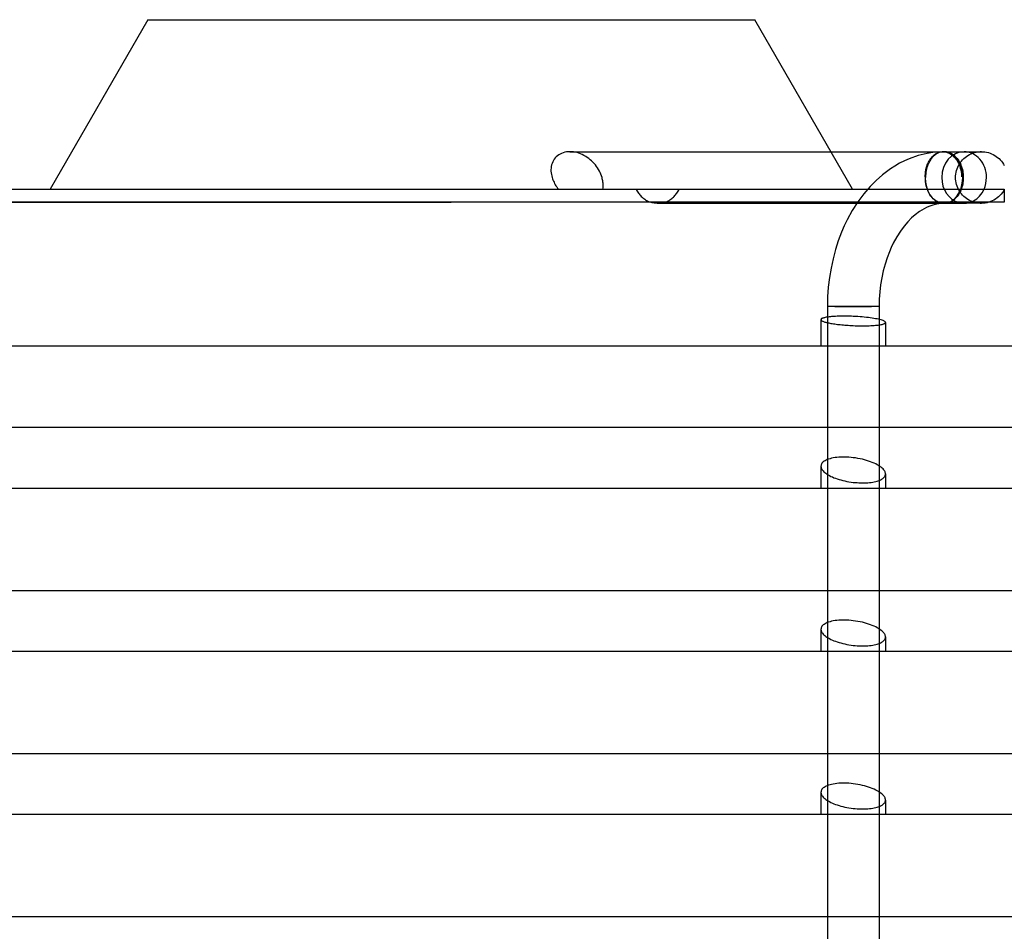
# Model space of a CAD drawing. Header units: millimetres. Extents: x -235 to 235, y -288 to 0.
# Tile 3 of 4: x -67 to 86, y -141 to 0. Entities that reach past the tile are written whole.
import ezdxf

# ---------------------------------------------------------------- set-up
doc = ezdxf.new("R2010")
doc.units = ezdxf.units.MM
doc.layers.add('HIDDEN', color=7, linetype='Continuous')
doc.layers.add('THICK', color=7, linetype='Continuous')

msp = doc.modelspace()

# ---------------------------------------------------------------- linework, layer by layer
at = {"layer": 'HIDDEN'}
for p, q in [((16.25, -21.24), (16.09, -21.41)), ((16.43, -21.08), (16.25, -21.24)), ((16.63, -20.94), (16.43, -21.08)), ((16.84, -20.81), (16.63, -20.94)), ((17.07, -20.7), (16.84, -20.81)), ((17.32, -20.6), (17.07, -20.7)), ((17.57, -20.53), (17.32, -20.6)), ((17.84, -20.48), (17.57, -20.53)), ((18.11, -20.45), (17.84, -20.48)), ((18.38, -20.44), (18.11, -20.45)), ((18.37, -20.44), (58.8, -20.44)), ((18.65, -20.45), (18.38, -20.44)), ((18.92, -20.48), (18.65, -20.45)), ((19.19, -20.53), (18.92, -20.48)), ((19.47, -20.59), (19.19, -20.53)), ((19.74, -20.68), (19.47, -20.59)), ((20.02, -20.78), (19.74, -20.68)), ((20.29, -20.9), (20.02, -20.78)), ((20.55, -21.03), (20.29, -20.9)), ((20.81, -21.18), (20.55, -21.03)), ((21.06, -21.34), (20.81, -21.18)), ((21.29, -21.51), (21.06, -21.34)), ((72.29, -21.05), (70.9, -21.54)), ((73.68, -20.7), (72.29, -21.05)), ((74.89, -20.52), (73.68, -20.7)), ((74.35, -21.37), (74.46, -21.26)), ((74.46, -21.26), (74.56, -21.15)), ((74.56, -21.15), (74.67, -21.05)), ((74.67, -21.05), (74.78, -20.95)), ((74.78, -20.95), (74.89, -20.87)), ((76.11, -20.44), (74.89, -20.52)), ((74.89, -20.87), (75, -20.79)), ((75, -20.79), (75.11, -20.72)), ((75.11, -20.72), (75.24, -20.66)), ((75.24, -20.66), (75.36, -20.6)), ((75.36, -20.6), (75.49, -20.55)), ((75.49, -20.55), (75.62, -20.51)), ((75.62, -20.51), (75.75, -20.48)), ((75.75, -20.48), (75.88, -20.46)), ((75.88, -20.46), (76.01, -20.45)), ((76.01, -20.45), (76.02, -20.45)), ((76.02, -20.45), (76.04, -20.45)), ((76.04, -20.45), (76.06, -20.44)), ((76.06, -20.44), (76.08, -20.44)), ((76.08, -20.44), (76.1, -20.44)), ((76.1, -20.44), (76.11, -20.44)), ((76.11, -20.44), (76.12, -20.44)), ((76.12, -20.44), (76.13, -20.44)), ((76.13, -20.44), (76.13, -20.44)), ((76.13, -20.44), (76.14, -20.44)), ((76.14, -20.44), (76.15, -20.44)), ((76.15, -20.44), (76.15, -20.44)), ((76.15, -20.44), (76.17, -20.44)), ((76.17, -20.44), (76.18, -20.44)), ((76.18, -20.44), (76.2, -20.44)), ((76.2, -20.44), (76.22, -20.44)), ((76.22, -20.44), (76.23, -20.44)), ((76.23, -20.44), (76.25, -20.44)), ((76.25, -20.44), (76.26, -20.44)), ((76.25, -20.44), (76.39, -20.46)), ((76.25, -20.44), (76.25, -20.44)), ((76.25, -20.44), (76.25, -20.44)), ((76.25, -20.44), (76.25, -20.44)), ((76.25, -20.44), (76.25, -20.44)), ((76.25, -20.44), (76.25, -20.44)), ((76.25, -20.44), (76.25, -20.44)), ((76.25, -20.44), (76.25, -20.44)), ((76.25, -20.44), (76.25, -20.44)), ((76.25, -20.44), (76.25, -20.44)), ((76.25, -20.44), (76.25, -20.44)), ((76.26, -20.44), (76.26, -20.44)), ((76.26, -20.44), (76.27, -20.44)), ((76.27, -20.44), (76.28, -20.44)), ((76.28, -20.44), (76.28, -20.44)), ((76.28, -20.44), (76.29, -20.44)), ((76.29, -20.44), (76.29, -20.44)), ((76.29, -20.44), (76.3, -20.44)), ((76.3, -20.44), (76.31, -20.44)), ((76.31, -20.44), (76.31, -20.44)), ((76.31, -20.44), (76.32, -20.44)), ((76.32, -20.44), (76.32, -20.44)), ((76.32, -20.44), (76.33, -20.44)), ((76.33, -20.44), (76.33, -20.44)), ((76.33, -20.44), (76.34, -20.44)), ((76.34, -20.44), (76.34, -20.44)), ((76.34, -20.44), (76.35, -20.44)), ((76.35, -20.44), (76.35, -20.44)), ((76.35, -20.44), (76.36, -20.44)), ((76.36, -20.44), (76.36, -20.44)), ((76.36, -20.44), (76.37, -20.44)), ((76.37, -20.44), (76.36, -20.44)), ((76.36, -20.44), (76.36, -20.44)), ((76.36, -20.44), (76.36, -20.44)), ((76.36, -20.44), (76.37, -20.44)), ((76.37, -20.44), (76.37, -20.44)), ((76.37, -20.44), (76.38, -20.44)), ((76.37, -20.44), (76.39, -20.44)), ((76.37, -20.44), (76.37, -20.44)), ((76.37, -20.44), (76.37, -20.44)), ((76.37, -20.44), (76.38, -20.44)), ((76.38, -20.44), (76.37, -20.44)), ((76.37, -20.44), (76.37, -20.44)), ((76.37, -20.44), (76.37, -20.44)), ((76.37, -20.44), (76.37, -20.44)), ((76.37, -20.44), (76.37, -20.44)), ((76.37, -20.44), (76.37, -20.44)), ((76.38, -20.44), (76.38, -20.44)), ((76.38, -20.44), (76.39, -20.44)), ((76.38, -20.44), (76.38, -20.44)), ((76.38, -20.44), (76.38, -20.44)), ((76.38, -20.44), (76.38, -20.44)), ((76.38, -20.44), (76.38, -20.44)), ((76.38, -20.44), (76.38, -20.44)), ((76.38, -20.44), (76.39, -20.44)), ((76.39, -20.44), (76.38, -20.44)), ((76.38, -20.44), (76.38, -20.44)), ((76.38, -20.44), (76.38, -20.44)), ((76.39, -20.44), (76.38, -20.44)), ((76.38, -20.44), (76.38, -20.44)), ((76.38, -20.44), (76.38, -20.44)), ((76.38, -20.44), (76.38, -20.44)), ((76.38, -20.44), (76.38, -20.44)), ((76.39, -20.44), (76.39, -20.44)), ((76.53, -20.46), (76.39, -20.44)), ((76.39, -20.44), (76.39, -20.44)), ((76.39, -20.44), (76.51, -20.44)), ((76.39, -20.44), (76.39, -20.44)), ((76.39, -20.44), (76.39, -20.44)), ((76.39, -20.46), (76.53, -20.48)), ((76.51, -20.44), (76.63, -20.46)), ((76.68, -20.48), (76.53, -20.46)), ((76.53, -20.48), (76.68, -20.51)), ((76.63, -20.46), (76.75, -20.47)), ((76.82, -20.51), (76.68, -20.48)), ((76.68, -20.51), (76.82, -20.55)), ((76.75, -20.47), (76.88, -20.5)), ((76.96, -20.55), (76.82, -20.51)), ((76.82, -20.55), (76.96, -20.61)), ((76.88, -20.5), (77, -20.54)), ((77.1, -20.61), (76.96, -20.55)), ((76.96, -20.61), (77.1, -20.67)), ((77, -20.54), (77.12, -20.58)), ((77.24, -20.67), (77.1, -20.61)), ((77.1, -20.67), (77.23, -20.74)), ((77.12, -20.58), (77.24, -20.63)), ((77.23, -20.74), (77.36, -20.82)), ((77.24, -20.63), (77.36, -20.68)), ((77.37, -20.74), (77.24, -20.67)), ((77.36, -20.68), (77.47, -20.74)), ((77.36, -20.82), (77.48, -20.91)), ((77.5, -20.82), (77.37, -20.74)), ((77.47, -20.74), (77.57, -20.81)), ((77.48, -20.91), (77.61, -21)), ((77.62, -20.91), (77.5, -20.82)), ((77.57, -20.81), (77.75, -20.93)), ((77.61, -21), (77.73, -21.11)), ((77.74, -21.01), (77.62, -20.91)), ((77.73, -21.11), (77.85, -21.23)), ((77.86, -21.11), (77.74, -21.01)), ((77.75, -20.93), (77.91, -21.06)), ((77.85, -21.23), (77.97, -21.35)), ((77.98, -21.23), (77.86, -21.11)), ((77.91, -21.06), (78.06, -21.19)), ((78.09, -21.36), (77.98, -21.23)), ((78.06, -21.19), (78.21, -21.34)), ((78.21, -21.34), (78.35, -21.51)), ((79.37, -21.52), (79.58, -21.34)), ((79.58, -21.34), (79.79, -21.17)), ((79.79, -21.17), (80.02, -21.02)), ((80.02, -21.02), (80.26, -20.89)), ((80.26, -20.89), (80.51, -20.77)), ((80.51, -20.77), (80.76, -20.67)), ((80.76, -20.67), (81.02, -20.59)), ((81.02, -20.59), (81.29, -20.52)), ((81.29, -20.52), (81.56, -20.48)), ((81.56, -20.48), (81.83, -20.45)), ((81.83, -20.45), (82.1, -20.44)), ((15.49, -22.72), (15.45, -22.97)), ((15.54, -22.48), (15.49, -22.72)), ((15.61, -22.25), (15.54, -22.48)), ((15.71, -22.02), (15.61, -22.25)), ((15.82, -21.8), (15.71, -22.02)), ((15.95, -21.6), (15.82, -21.8)), ((16.09, -21.41), (15.95, -21.6)), ((21.52, -21.69), (21.29, -21.51)), ((21.72, -21.87), (21.52, -21.69)), ((21.93, -22.07), (21.72, -21.87)), ((22.12, -22.28), (21.93, -22.07)), ((22.31, -22.49), (22.12, -22.28)), ((22.48, -22.72), (22.31, -22.49)), ((22.65, -22.95), (22.48, -22.72)), ((68.71, -22.66), (68, -23.12)), ((69.44, -22.24), (68.71, -22.66)), ((70.17, -21.87), (69.44, -22.24)), ((70.9, -21.54), (70.17, -21.87)), ((73.56, -23.01), (73.61, -22.83)), ((73.61, -22.83), (73.66, -22.66)), ((73.66, -22.66), (73.72, -22.49)), ((73.72, -22.49), (73.78, -22.34)), ((73.78, -22.34), (73.85, -22.18)), ((73.85, -22.18), (73.92, -22.04)), ((73.92, -22.04), (73.99, -21.9)), ((73.99, -21.9), (74.08, -21.76)), ((74.08, -21.76), (74.16, -21.63)), ((74.16, -21.63), (74.26, -21.5)), ((74.26, -21.5), (74.35, -21.37)), ((77.97, -21.35), (78.08, -21.49)), ((78.08, -21.49), (78.19, -21.63)), ((78.2, -21.49), (78.09, -21.36)), ((78.19, -21.63), (78.29, -21.78)), ((78.3, -21.64), (78.2, -21.49)), ((78.29, -21.78), (78.38, -21.93)), ((78.4, -21.78), (78.3, -21.64)), ((78.33, -23.1), (78.43, -22.85)), ((78.35, -21.51), (78.48, -21.69)), ((78.38, -21.93), (78.47, -22.08)), ((78.49, -21.94), (78.4, -21.78)), ((78.43, -22.85), (78.55, -22.6)), ((78.47, -22.08), (78.55, -22.24)), ((78.48, -21.69), (78.61, -21.88)), ((78.57, -22.09), (78.49, -21.94)), ((78.55, -22.24), (78.63, -22.41)), ((78.55, -22.6), (78.68, -22.36)), ((78.65, -22.25), (78.57, -22.09)), ((78.61, -21.88), (78.73, -22.08)), ((78.63, -22.41), (78.7, -22.59)), ((78.72, -22.42), (78.65, -22.25)), ((78.68, -22.36), (78.83, -22.13)), ((78.7, -22.59), (78.77, -22.78)), ((78.79, -22.6), (78.72, -22.42)), ((78.73, -22.08), (78.84, -22.29)), ((78.77, -22.78), (78.83, -22.97)), ((78.85, -22.78), (78.79, -22.6)), ((78.83, -22.13), (79, -21.92)), ((78.84, -22.29), (78.93, -22.51)), ((78.91, -22.97), (78.85, -22.78)), ((78.93, -22.51), (79.01, -22.72)), ((79, -21.92), (79.18, -21.71)), ((79.01, -22.72), (79.09, -22.95)), ((79.18, -21.71), (79.37, -21.52)), ((15.45, -22.97), (15.44, -23.22)), ((15.44, -23.22), (15.44, -23.46)), ((15.44, -23.46), (15.46, -23.71)), ((15.46, -23.71), (15.5, -23.95)), ((15.5, -23.95), (15.55, -24.19)), ((15.55, -24.19), (15.61, -24.44)), ((22.8, -23.2), (22.65, -22.95)), ((22.94, -23.44), (22.8, -23.2)), ((23.06, -23.69), (22.94, -23.44)), ((23.17, -23.94), (23.06, -23.69)), ((23.27, -24.19), (23.17, -23.94)), ((23.35, -24.44), (23.27, -24.19)), ((66.79, -24.02), (65.81, -24.89)), ((68, -23.12), (66.79, -24.02)), ((73.41, -24.08), (73.42, -23.89)), ((73.41, -24.26), (73.41, -24.08)), ((73.42, -24.44), (73.41, -24.26)), ((73.42, -23.89), (73.44, -23.71)), ((73.44, -23.71), (73.46, -23.53)), ((73.46, -23.53), (73.49, -23.36)), ((73.49, -23.36), (73.52, -23.18)), ((73.52, -23.18), (73.56, -23.01)), ((78.1, -24.44), (78.11, -24.17)), ((78.11, -24.17), (78.14, -23.9)), ((78.14, -23.9), (78.18, -23.63)), ((78.18, -23.63), (78.25, -23.36)), ((78.25, -23.36), (78.33, -23.1)), ((78.83, -22.97), (78.88, -23.16)), ((78.88, -23.16), (78.93, -23.35)), ((78.96, -23.17), (78.91, -22.97)), ((78.93, -23.35), (78.97, -23.54)), ((79, -23.36), (78.96, -23.17)), ((78.97, -23.54), (79, -23.73)), ((79.03, -23.55), (79, -23.36)), ((79, -23.73), (79.03, -23.94)), ((79.06, -23.74), (79.03, -23.55)), ((79.03, -23.94), (79.05, -24.14)), ((79.05, -24.14), (79.07, -24.34)), ((79.08, -23.94), (79.06, -23.74)), ((79.07, -24.34), (79.09, -24.35)), ((79.09, -24.15), (79.08, -23.94)), ((79.09, -22.95), (79.15, -23.19)), ((79.09, -24.35), (79.09, -24.15)), ((79.15, -23.19), (79.21, -23.44)), ((79.21, -23.44), (79.25, -23.69)), ((79.25, -23.69), (79.28, -23.94)), ((79.28, -23.94), (79.29, -24.2)), ((79.29, -24.2), (79.3, -24.44)), ((15.61, -24.44), (15.67, -24.63)), ((15.67, -24.63), (15.74, -24.81)), ((15.74, -24.81), (15.82, -25)), ((15.82, -25), (15.91, -25.18)), ((15.91, -25.18), (16, -25.37)), ((16, -25.37), (16.1, -25.55)), ((16.1, -25.55), (16.21, -25.73)), ((16.21, -25.73), (16.33, -25.9)), ((16.33, -25.9), (16.45, -26.07)), ((23.39, -24.62), (23.35, -24.44)), ((23.43, -24.8), (23.39, -24.62)), ((23.47, -24.98), (23.43, -24.8)), ((23.49, -25.16), (23.47, -24.98)), ((23.51, -25.34), (23.49, -25.16)), ((23.5, -26.06), (23.51, -25.88)), ((23.52, -25.52), (23.51, -25.34)), ((23.51, -25.88), (23.52, -25.7)), ((23.52, -25.7), (23.52, -25.52)), ((64.85, -25.85), (63.88, -26.98)), ((65.81, -24.89), (64.85, -25.85)), ((73.43, -24.75), (73.42, -24.44)), ((73.46, -25.08), (73.43, -24.75)), ((73.51, -25.41), (73.46, -25.08)), ((73.57, -25.72), (73.51, -25.41)), ((73.65, -26.01), (73.57, -25.72)), ((78.11, -24.71), (78.1, -24.44)), ((78.14, -24.98), (78.11, -24.71)), ((78.18, -25.25), (78.14, -24.98)), ((78.25, -25.52), (78.18, -25.25)), ((78.33, -25.78), (78.25, -25.52)), ((78.43, -26.03), (78.33, -25.78)), ((79.15, -25.69), (79.09, -25.93)), ((79.21, -25.44), (79.15, -25.69)), ((79.25, -25.19), (79.21, -25.44)), ((79.28, -24.94), (79.25, -25.19)), ((79.29, -24.68), (79.28, -24.94)), ((79.3, -24.44), (79.29, -24.68)), ((16.45, -26.07), (16.58, -26.24)), ((23.47, -26.24), (23.5, -26.06)), ((28.61, -26.24), (28.69, -26.4)), ((28.69, -26.4), (28.78, -26.56)), ((28.78, -26.56), (28.87, -26.71)), ((28.87, -26.71), (28.97, -26.85)), ((28.97, -26.85), (29.08, -26.99)), ((29.08, -26.99), (29.19, -27.12)), ((29.19, -27.12), (29.3, -27.25)), ((29.3, -27.25), (29.42, -27.37)), ((29.42, -27.37), (29.54, -27.49)), ((34.4, -27.49), (34.52, -27.37)), ((34.52, -27.37), (34.64, -27.25)), ((34.64, -27.25), (34.74, -27.12)), ((34.74, -27.12), (34.85, -26.99)), ((34.85, -26.99), (34.95, -26.85)), ((34.95, -26.85), (35.05, -26.71)), ((35.05, -26.71), (35.14, -26.56)), ((35.14, -26.56), (35.22, -26.4)), ((35.22, -26.4), (35.3, -26.24)), ((63.88, -26.98), (62.96, -28.22)), ((73.74, -26.3), (73.65, -26.01)), ((73.86, -26.58), (73.74, -26.3)), ((73.99, -26.86), (73.86, -26.58)), ((74.14, -27.11), (73.99, -26.86)), ((74.29, -27.33), (74.14, -27.11)), ((74.46, -27.54), (74.29, -27.33)), ((78.35, -27.37), (78.21, -27.54)), ((78.48, -27.19), (78.35, -27.37)), ((78.55, -26.28), (78.43, -26.03)), ((78.61, -27), (78.48, -27.19)), ((78.68, -26.52), (78.55, -26.28)), ((78.73, -26.8), (78.61, -27)), ((78.83, -26.75), (78.68, -26.52)), ((78.84, -26.59), (78.73, -26.8)), ((79, -26.96), (78.83, -26.75)), ((78.93, -26.37), (78.84, -26.59)), ((79.01, -26.16), (78.93, -26.37)), ((79.18, -27.17), (79, -26.96)), ((79.09, -25.93), (79.01, -26.16)), ((79.37, -27.36), (79.18, -27.17)), ((79.58, -27.54), (79.37, -27.36)), ((84.76, -27.43), (84.54, -27.61)), ((84.97, -27.22), (84.76, -27.43)), ((85.17, -27.01), (84.97, -27.22)), ((85.35, -26.78), (85.17, -27.01)), ((85.51, -26.54), (85.35, -26.78)), ((85.65, -26.28), (85.51, -26.54)), ((0, -28.26), (-85.65, -28.26)), ((30.88, -28.26), (0, -28.26)), ((29.54, -27.49), (29.67, -27.6)), ((29.67, -27.6), (29.81, -27.7)), ((29.81, -27.7), (29.95, -27.8)), ((29.95, -27.8), (30.09, -27.9)), ((30.09, -27.9), (30.24, -27.98)), ((30.24, -27.98), (30.4, -28.06)), ((30.4, -28.06), (30.56, -28.14)), ((30.56, -28.14), (30.72, -28.2)), ((30.72, -28.2), (30.88, -28.26)), ((30.88, -28.26), (30.96, -28.27)), ((30.96, -28.27), (31.05, -28.29)), ((31.05, -28.29), (31.13, -28.3)), ((31.13, -28.3), (31.22, -28.31)), ((31.22, -28.31), (31.31, -28.32)), ((31.31, -28.32), (31.4, -28.34)), ((31.4, -28.34), (31.49, -28.35)), ((31.49, -28.35), (31.58, -28.36)), ((31.58, -28.36), (31.67, -28.37)), ((31.67, -28.37), (31.77, -28.38)), ((31.77, -28.38), (31.86, -28.39)), ((31.86, -28.39), (31.95, -28.4)), ((31.95, -28.4), (32.04, -28.41)), ((32.04, -28.41), (32.13, -28.42)), ((32.13, -28.42), (32.22, -28.42)), ((32.22, -28.42), (32.32, -28.43)), ((32.32, -28.43), (32.41, -28.44)), ((32.41, -28.44), (32.5, -28.44)), ((32.5, -28.44), (32.6, -28.44)), ((32.6, -28.44), (32.69, -28.44)), ((32.6, -28.44), (79.42, -28.44)), ((32.69, -28.44), (32.78, -28.43)), ((32.78, -28.43), (32.85, -28.43)), ((32.85, -28.43), (32.91, -28.42)), ((32.91, -28.42), (32.96, -28.41)), ((32.96, -28.41), (33, -28.4)), ((33, -28.4), (33.03, -28.39)), ((33.03, -28.39), (33.05, -28.37)), ((33.05, -28.37), (33.07, -28.36)), ((33.07, -28.36), (33.09, -28.35)), ((33.09, -28.35), (33.1, -28.33)), ((33.1, -28.26), (33.26, -28.2)), ((85.65, -28.26), (33.1, -28.26)), ((33.1, -28.27), (33.1, -28.26)), ((33.1, -28.29), (33.1, -28.27)), ((33.1, -28.3), (33.1, -28.29)), ((33.1, -28.32), (33.1, -28.3)), ((33.1, -28.33), (33.1, -28.32)), ((33.26, -28.2), (33.41, -28.14)), ((33.41, -28.14), (33.57, -28.06)), ((33.57, -28.06), (33.72, -27.98)), ((33.72, -27.98), (33.86, -27.9)), ((33.86, -27.9), (34.01, -27.8)), ((34.01, -27.8), (34.14, -27.7)), ((34.14, -27.7), (34.28, -27.6)), ((34.28, -27.6), (34.4, -27.49)), ((62.96, -28.22), (62.11, -29.57)), ((73.96, -28.94), (73.6, -29.1)), ((74.6, -28.71), (73.96, -28.94)), ((74.65, -27.74), (74.46, -27.54)), ((75.22, -28.56), (74.6, -28.71)), ((74.85, -27.92), (74.65, -27.74)), ((75.05, -28.06), (74.85, -27.92)), ((75.25, -28.18), (75.05, -28.06)), ((75.81, -28.47), (75.22, -28.56)), ((75.47, -28.29), (75.25, -28.18)), ((75.7, -28.36), (75.47, -28.29)), ((75.93, -28.42), (75.7, -28.36)), ((76.39, -28.44), (75.81, -28.47)), ((75.95, -28.42), (75.93, -28.42)), ((75.97, -28.42), (75.95, -28.42)), ((75.99, -28.42), (75.97, -28.42)), ((76.02, -28.43), (75.99, -28.42)), ((76.04, -28.43), (76.02, -28.43)), ((76.06, -28.43), (76.04, -28.43)), ((76.08, -28.43), (76.06, -28.43)), ((76.1, -28.43), (76.08, -28.43)), ((76.12, -28.43), (76.1, -28.43)), ((76.13, -28.43), (76.12, -28.43)), ((76.15, -28.44), (76.13, -28.43)), ((76.17, -28.44), (76.15, -28.44)), ((76.19, -28.44), (76.17, -28.44)), ((76.2, -28.44), (76.19, -28.44)), ((76.22, -28.44), (76.2, -28.44)), ((76.23, -28.44), (76.22, -28.44)), ((76.25, -28.44), (76.23, -28.44)), ((76.26, -28.44), (76.25, -28.44)), ((76.28, -28.44), (76.26, -28.44)), ((76.3, -28.44), (76.28, -28.44)), ((76.31, -28.44), (76.3, -28.44)), ((76.32, -28.44), (76.31, -28.44)), ((76.34, -28.44), (76.32, -28.44)), ((76.35, -28.44), (76.34, -28.44)), ((76.37, -28.44), (76.35, -28.44)), ((76.38, -28.44), (76.37, -28.44)), ((76.37, -28.44), (76.37, -28.44)), ((76.37, -28.44), (76.37, -28.44)), ((76.39, -28.44), (76.38, -28.44)), ((76.38, -28.44), (76.38, -28.44)), ((76.38, -28.44), (76.38, -28.44)), ((76.51, -28.44), (76.39, -28.44)), ((76.63, -28.42), (76.51, -28.44)), ((76.75, -28.41), (76.63, -28.42)), ((76.88, -28.38), (76.75, -28.41)), ((77, -28.34), (76.88, -28.38)), ((77.12, -28.3), (77, -28.34)), ((77.24, -28.25), (77.12, -28.3)), ((77.36, -28.2), (77.24, -28.25)), ((77.47, -28.14), (77.36, -28.2)), ((77.57, -28.07), (77.47, -28.14)), ((77.75, -27.95), (77.57, -28.07)), ((77.91, -27.82), (77.75, -27.95)), ((78.06, -27.69), (77.91, -27.82)), ((78.21, -27.54), (78.06, -27.69)), ((82.1, -28.44), (79.42, -28.44)), ((79.79, -27.71), (79.58, -27.54)), ((80.02, -27.86), (79.79, -27.71)), ((80.26, -27.99), (80.02, -27.86)), ((80.51, -28.11), (80.26, -27.99)), ((80.76, -28.21), (80.51, -28.11)), ((81.02, -28.29), (80.76, -28.21)), ((81.29, -28.36), (81.02, -28.29)), ((81.56, -28.4), (81.29, -28.36)), ((81.83, -28.43), (81.56, -28.4)), ((82.1, -28.44), (81.83, -28.43)), ((81.93, -28.44), (82.1, -28.44)), ((82.39, -28.43), (82.1, -28.44)), ((82.68, -28.4), (82.39, -28.43)), ((82.97, -28.35), (82.68, -28.4)), ((83.25, -28.27), (82.97, -28.35)), ((83.52, -28.18), (83.25, -28.27)), ((83.79, -28.06), (83.52, -28.18)), ((84.05, -27.93), (83.79, -28.06)), ((84.3, -27.78), (84.05, -27.93)), ((84.54, -27.61), (84.3, -27.78)), ((62.11, -29.57), (61.31, -31.01)), ((71.85, -30.22), (71.29, -30.71)), ((72.5, -29.73), (71.85, -30.22)), ((72.88, -29.49), (72.5, -29.73)), ((73.24, -29.28), (72.88, -29.49)), ((73.6, -29.1), (73.24, -29.28)), ((60.86, -31.95), (60.44, -32.93)), ((61.31, -31.01), (60.86, -31.95)), ((70.14, -31.97), (69.55, -32.76)), ((70.73, -31.28), (70.14, -31.97)), ((71.29, -30.71), (70.73, -31.28)), ((60.44, -32.93), (59.94, -34.25)), ((69.55, -32.76), (68.99, -33.64)), ((59.94, -34.25), (59.5, -35.61)), ((68.46, -34.62), (68.14, -35.27)), ((68.99, -33.64), (68.46, -34.62)), ((59.5, -35.61), (59.12, -37.02)), ((67.85, -35.95), (67.49, -36.89)), ((68.14, -35.27), (67.85, -35.95)), ((59.12, -37.02), (58.81, -38.46)), ((67.18, -37.88), (66.9, -38.9)), ((67.49, -36.89), (67.18, -37.88)), ((58.81, -38.46), (58.57, -39.93)), ((66.9, -38.9), (66.67, -39.97)), ((58.57, -39.93), (58.39, -41.42)), ((66.49, -41.06), (66.36, -42.17)), ((66.67, -39.97), (66.49, -41.06)), ((58.39, -41.42), (58.29, -42.93)), ((66.36, -42.17), (66.28, -43.3)), ((58.29, -42.93), (58.25, -44.44)), ((66.28, -43.3), (66.25, -44.44)), ((59.42, -44.44), (58.25, -44.44)), ((58.25, -44.44), (58.25, -202.2)), ((59.42, -44.44), (62.25, -44.44)), ((62.25, -44.44), (59.42, -44.44)), ((66.25, -44.44), (62.25, -44.44)), ((62.25, -44.44), (65.08, -44.44)), ((66.25, -44.44), (66.25, -202.2)), ((57.26, -46.41), (57.25, -46.45)), ((57.25, -46.45), (57.26, -46.49)), ((57.25, -46.45), (57.25, -50.5)), ((57.28, -46.37), (57.26, -46.41)), ((57.26, -46.49), (57.28, -46.52)), ((57.31, -46.34), (57.28, -46.37)), ((57.28, -46.52), (57.31, -46.56)), ((57.36, -46.3), (57.31, -46.34)), ((57.31, -46.56), (57.35, -46.6)), ((57.35, -46.6), (57.41, -46.63)), ((57.42, -46.27), (57.36, -46.3)), ((57.41, -46.63), (57.47, -46.67)), ((57.5, -46.24), (57.42, -46.27)), ((57.47, -46.67), (57.55, -46.71)), ((57.59, -46.2), (57.5, -46.24)), ((57.55, -46.71), (57.64, -46.74)), ((57.69, -46.17), (57.59, -46.2)), ((57.64, -46.74), (57.75, -46.78)), ((57.8, -46.15), (57.69, -46.17)), ((57.75, -46.78), (57.86, -46.82)), ((57.92, -46.12), (57.8, -46.15)), ((57.86, -46.82), (57.99, -46.85)), ((58.05, -46.09), (57.92, -46.12)), ((57.99, -46.85), (58.13, -46.89)), ((58.19, -46.07), (58.05, -46.09)), ((58.13, -46.89), (58.28, -46.93)), ((58.35, -46.05), (58.19, -46.07)), ((58.28, -46.93), (58.45, -46.96)), ((58.52, -46.03), (58.35, -46.05)), ((58.45, -46.96), (58.62, -47)), ((58.71, -46.01), (58.52, -46.03)), ((58.62, -47), (58.8, -47.03)), ((58.9, -45.99), (58.71, -46.01)), ((58.8, -47.03), (58.99, -47.06)), ((59.1, -45.97), (58.9, -45.99)), ((58.99, -47.06), (59.19, -47.09)), ((59.31, -45.96), (59.1, -45.97)), ((59.19, -47.09), (59.39, -47.12)), ((59.53, -45.95), (59.31, -45.96)), ((59.39, -47.12), (59.6, -47.15)), ((59.76, -45.94), (59.53, -45.95)), ((59.6, -47.15), (59.81, -47.18)), ((59.99, -45.93), (59.76, -45.94)), ((59.81, -47.18), (60.03, -47.2)), ((60.23, -45.92), (59.99, -45.93)), ((60.03, -47.2), (60.25, -47.23)), ((60.47, -45.92), (60.23, -45.92)), ((60.25, -47.23), (60.49, -47.25)), ((60.71, -45.92), (60.47, -45.92)), ((60.49, -47.25), (60.72, -47.27)), ((60.95, -45.92), (60.71, -45.92)), ((60.72, -47.27), (60.97, -47.29)), ((61.2, -45.92), (60.95, -45.92)), ((61.46, -45.93), (61.2, -45.92)), ((61.72, -45.93), (61.46, -45.93)), ((61.98, -45.94), (61.72, -45.93)), ((62.25, -45.95), (61.98, -45.94)), ((62.6, -45.97), (62.25, -45.95)), ((62.95, -45.99), (62.6, -45.97)), ((63.3, -46.02), (62.95, -45.99)), ((63.64, -46.04), (63.3, -46.02)), ((63.97, -46.07), (63.64, -46.04)), ((64.29, -46.11), (63.97, -46.07)), ((64.59, -46.14), (64.29, -46.11)), ((64.88, -46.18), (64.59, -46.14)), ((65.16, -46.22), (64.88, -46.18)), ((65.44, -46.26), (65.16, -46.22)), ((65.7, -46.31), (65.44, -46.26)), ((65.94, -46.35), (65.7, -46.31)), ((66.17, -46.4), (65.94, -46.35)), ((66.09, -47.29), (66.27, -47.27)), ((66.38, -46.45), (66.17, -46.4)), ((66.27, -47.27), (66.44, -47.24)), ((66.56, -46.5), (66.38, -46.45)), ((66.44, -47.24), (66.59, -47.21)), ((66.73, -46.55), (66.56, -46.5)), ((66.59, -47.21), (66.72, -47.18)), ((66.72, -47.18), (66.84, -47.15)), ((66.87, -46.6), (66.73, -46.55)), ((66.84, -47.15), (66.94, -47.12)), ((66.99, -46.65), (66.87, -46.6)), ((66.94, -47.12), (67.04, -47.09)), ((67.06, -46.69), (66.99, -46.65)), ((67.04, -47.09), (67.11, -47.05)), ((67.13, -46.73), (67.06, -46.69)), ((67.11, -47.05), (67.17, -47.01)), ((67.18, -46.77), (67.13, -46.73)), ((67.17, -47.01), (67.22, -46.97)), ((67.22, -46.81), (67.18, -46.77)), ((67.24, -46.85), (67.22, -46.81)), ((67.22, -46.97), (67.24, -46.93)), ((67.25, -46.89), (67.24, -46.85)), ((67.24, -46.93), (67.25, -46.89)), ((67.25, -46.89), (67.25, -50.5)), ((60.97, -47.29), (61.22, -47.31)), ((61.22, -47.31), (61.48, -47.33)), ((61.48, -47.33), (61.73, -47.35)), ((61.73, -47.35), (61.99, -47.36)), ((61.99, -47.36), (62.25, -47.37)), ((62.25, -47.37), (62.55, -47.39)), ((62.55, -47.39), (62.84, -47.39)), ((62.84, -47.39), (63.13, -47.4)), ((63.13, -47.4), (63.41, -47.4)), ((63.41, -47.4), (63.68, -47.41)), ((63.68, -47.41), (63.95, -47.41)), ((63.95, -47.41), (64.22, -47.4)), ((64.22, -47.4), (64.48, -47.4)), ((64.48, -47.4), (64.74, -47.39)), ((64.74, -47.39), (64.99, -47.38)), ((64.99, -47.38), (65.23, -47.37)), ((65.23, -47.37), (65.47, -47.35)), ((65.47, -47.35), (65.69, -47.33)), ((65.69, -47.33), (65.9, -47.31)), ((65.9, -47.31), (66.09, -47.29)), ((57.5, -68.59), (57.41, -68.69)), ((57.61, -68.48), (57.5, -68.59)), ((57.74, -68.39), (57.61, -68.48)), ((57.89, -68.3), (57.74, -68.39)), ((58.05, -68.21), (57.89, -68.3)), ((58.23, -68.13), (58.05, -68.21)), ((58.43, -68.05), (58.23, -68.13)), ((58.66, -67.99), (58.43, -68.05)), ((58.9, -67.92), (58.66, -67.99)), ((59.16, -67.87), (58.9, -67.92)), ((59.43, -67.82), (59.16, -67.87)), ((59.72, -67.79), (59.43, -67.82)), ((60.01, -67.76), (59.72, -67.79)), ((60.31, -67.74), (60.01, -67.76)), ((60.62, -67.74), (60.31, -67.74)), ((60.93, -67.74), (60.62, -67.74)), ((61.25, -67.75), (60.93, -67.74)), ((61.58, -67.76), (61.25, -67.75)), ((61.91, -67.79), (61.58, -67.76)), ((62.25, -67.83), (61.91, -67.79)), ((62.61, -67.88), (62.25, -67.83)), ((62.97, -67.94), (62.61, -67.88)), ((63.33, -68.01), (62.97, -67.94)), ((63.67, -68.08), (63.33, -68.01)), ((64.01, -68.17), (63.67, -68.08)), ((64.32, -68.26), (64.01, -68.17)), ((64.62, -68.35), (64.32, -68.26)), ((64.92, -68.45), (64.62, -68.35)), ((65.2, -68.56), (64.92, -68.45)), ((65.47, -68.68), (65.2, -68.56)), ((57.26, -69.04), (57.25, -69.17)), ((57.25, -69.16), (57.25, -72.53)), ((57.25, -69.17), (57.26, -69.29)), ((57.29, -68.92), (57.26, -69.04)), ((57.26, -69.29), (57.29, -69.41)), ((57.34, -68.81), (57.29, -68.92)), ((57.29, -69.41), (57.34, -69.53)), ((57.41, -68.69), (57.34, -68.81)), ((57.34, -69.53), (57.4, -69.65)), ((57.4, -69.65), (57.48, -69.77)), ((57.48, -69.77), (57.58, -69.89)), ((57.58, -69.89), (57.7, -70.01)), ((57.7, -70.01), (57.84, -70.13)), ((57.84, -70.13), (57.99, -70.25)), ((65.73, -68.8), (65.47, -68.68)), ((65.97, -68.92), (65.73, -68.8)), ((66.19, -69.05), (65.97, -68.92)), ((66.39, -69.18), (66.19, -69.05)), ((66.58, -69.32), (66.39, -69.18)), ((66.74, -69.45), (66.58, -69.32)), ((66.87, -69.58), (66.74, -69.45)), ((66.99, -69.71), (66.87, -69.58)), ((67.06, -69.82), (66.99, -69.71)), ((67.13, -69.92), (67.06, -69.82)), ((67.18, -70.03), (67.13, -69.92)), ((67.22, -70.14), (67.18, -70.03)), ((67.24, -70.24), (67.22, -70.14)), ((57.99, -70.25), (58.16, -70.37)), ((58.16, -70.37), (58.35, -70.49)), ((58.35, -70.49), (58.56, -70.6)), ((58.56, -70.6), (58.78, -70.72)), ((58.78, -70.72), (59.02, -70.82)), ((59.02, -70.82), (59.26, -70.93)), ((59.26, -70.93), (59.52, -71.02)), ((59.52, -71.02), (59.78, -71.11)), ((59.78, -71.11), (60.05, -71.2)), ((60.05, -71.2), (60.34, -71.28)), ((60.34, -71.28), (60.64, -71.36)), ((60.64, -71.36), (60.95, -71.43)), ((60.95, -71.43), (61.26, -71.5)), ((61.26, -71.5), (61.59, -71.55)), ((61.59, -71.55), (61.92, -71.6)), ((61.92, -71.6), (62.25, -71.65)), ((62.25, -71.65), (62.55, -71.68)), ((64.78, -71.68), (65.04, -71.65)), ((65.04, -71.65), (65.28, -71.62)), ((65.28, -71.62), (65.51, -71.57)), ((65.51, -71.57), (65.73, -71.52)), ((65.73, -71.52), (65.94, -71.47)), ((65.94, -71.47), (66.13, -71.41)), ((66.13, -71.41), (66.31, -71.34)), ((66.31, -71.34), (66.47, -71.27)), ((66.47, -71.27), (66.62, -71.2)), ((66.62, -71.2), (66.75, -71.12)), ((66.75, -71.12), (66.86, -71.04)), ((66.86, -71.04), (66.96, -70.95)), ((66.96, -70.95), (67.05, -70.86)), ((67.05, -70.86), (67.12, -70.76)), ((67.12, -70.76), (67.18, -70.66)), ((67.18, -70.66), (67.22, -70.56)), ((67.22, -70.56), (67.24, -70.46)), ((67.25, -70.35), (67.24, -70.24)), ((67.24, -70.46), (67.25, -70.35)), ((67.25, -70.35), (67.25, -72.53)), ((62.55, -71.68), (62.85, -71.7)), ((62.85, -71.7), (63.14, -71.72)), ((63.14, -71.72), (63.43, -71.73)), ((63.43, -71.73), (63.71, -71.73)), ((63.71, -71.73), (63.98, -71.73)), ((63.98, -71.73), (64.25, -71.72)), ((64.25, -71.72), (64.52, -71.71)), ((64.52, -71.71), (64.78, -71.68)), ((60.01, -93.01), (59.72, -93.04)), ((60.31, -92.99), (60.01, -93.01)), ((60.62, -92.99), (60.31, -92.99)), ((60.93, -92.99), (60.62, -92.99)), ((61.25, -93), (60.93, -92.99)), ((61.58, -93.01), (61.25, -93)), ((61.91, -93.04), (61.58, -93.01)), ((57.26, -94.29), (57.25, -94.42)), ((57.25, -94.41), (57.25, -97.78)), ((57.25, -94.42), (57.26, -94.54)), ((57.29, -94.17), (57.26, -94.29)), ((57.26, -94.54), (57.29, -94.66)), ((57.34, -94.06), (57.29, -94.17)), ((57.41, -93.94), (57.34, -94.06)), ((57.5, -93.84), (57.41, -93.94)), ((57.61, -93.73), (57.5, -93.84)), ((57.74, -93.64), (57.61, -93.73)), ((57.89, -93.55), (57.74, -93.64)), ((58.05, -93.46), (57.89, -93.55)), ((58.23, -93.38), (58.05, -93.46)), ((58.43, -93.3), (58.23, -93.38)), ((58.66, -93.24), (58.43, -93.3)), ((58.9, -93.17), (58.66, -93.24)), ((59.16, -93.12), (58.9, -93.17)), ((59.43, -93.07), (59.16, -93.12)), ((59.72, -93.04), (59.43, -93.07)), ((62.25, -93.08), (61.91, -93.04)), ((62.61, -93.13), (62.25, -93.08)), ((62.97, -93.19), (62.61, -93.13)), ((63.33, -93.26), (62.97, -93.19)), ((63.67, -93.33), (63.33, -93.26)), ((64.01, -93.42), (63.67, -93.33)), ((64.32, -93.51), (64.01, -93.42)), ((64.62, -93.6), (64.32, -93.51)), ((64.92, -93.7), (64.62, -93.6)), ((65.2, -93.81), (64.92, -93.7)), ((65.47, -93.93), (65.2, -93.81)), ((65.73, -94.05), (65.47, -93.93)), ((65.97, -94.17), (65.73, -94.05)), ((66.19, -94.3), (65.97, -94.17)), ((66.39, -94.43), (66.19, -94.3)), ((66.58, -94.57), (66.39, -94.43)), ((57.29, -94.66), (57.34, -94.78)), ((57.34, -94.78), (57.4, -94.9)), ((57.4, -94.9), (57.48, -95.02)), ((57.48, -95.02), (57.58, -95.14)), ((57.58, -95.14), (57.7, -95.26)), ((57.7, -95.26), (57.84, -95.38)), ((57.84, -95.38), (57.99, -95.5)), ((57.99, -95.5), (58.16, -95.62)), ((58.16, -95.62), (58.35, -95.74)), ((58.35, -95.74), (58.56, -95.85)), ((58.56, -95.85), (58.78, -95.97)), ((58.78, -95.97), (59.02, -96.07)), ((59.02, -96.07), (59.26, -96.18)), ((66.74, -94.7), (66.58, -94.57)), ((66.87, -94.83), (66.74, -94.7)), ((66.99, -94.96), (66.87, -94.83)), ((67.06, -95.07), (66.99, -94.96)), ((67.05, -96.11), (67.12, -96.01)), ((67.13, -95.17), (67.06, -95.07)), ((67.12, -96.01), (67.18, -95.91)), ((67.18, -95.28), (67.13, -95.17)), ((67.22, -95.39), (67.18, -95.28)), ((67.18, -95.91), (67.22, -95.81)), ((67.24, -95.49), (67.22, -95.39)), ((67.22, -95.81), (67.24, -95.71)), ((67.25, -95.6), (67.24, -95.49)), ((67.24, -95.71), (67.25, -95.6)), ((67.25, -95.6), (67.25, -97.78)), ((59.26, -96.18), (59.52, -96.27)), ((59.52, -96.27), (59.78, -96.36)), ((59.78, -96.36), (60.05, -96.45)), ((60.05, -96.45), (60.34, -96.53)), ((60.34, -96.53), (60.64, -96.61)), ((60.64, -96.61), (60.95, -96.68)), ((60.95, -96.68), (61.26, -96.75)), ((61.26, -96.75), (61.59, -96.8)), ((61.59, -96.8), (61.92, -96.85)), ((61.92, -96.85), (62.25, -96.9)), ((62.25, -96.9), (62.55, -96.93)), ((62.55, -96.93), (62.85, -96.95)), ((62.85, -96.95), (63.14, -96.97)), ((63.14, -96.97), (63.43, -96.98)), ((63.43, -96.98), (63.71, -96.98)), ((63.71, -96.98), (63.98, -96.98)), ((63.98, -96.98), (64.25, -96.97)), ((64.25, -96.97), (64.52, -96.96)), ((64.52, -96.96), (64.78, -96.93)), ((64.78, -96.93), (65.04, -96.9)), ((65.04, -96.9), (65.28, -96.87)), ((65.28, -96.87), (65.51, -96.82)), ((65.51, -96.82), (65.73, -96.77)), ((65.73, -96.77), (65.94, -96.72)), ((65.94, -96.72), (66.13, -96.66)), ((66.13, -96.66), (66.31, -96.59)), ((66.31, -96.59), (66.47, -96.52)), ((66.47, -96.52), (66.62, -96.45)), ((66.62, -96.45), (66.75, -96.37)), ((66.75, -96.37), (66.86, -96.29)), ((66.86, -96.29), (66.96, -96.2)), ((66.96, -96.2), (67.05, -96.11)), ((57.74, -118.89), (57.61, -118.98)), ((57.89, -118.8), (57.74, -118.89)), ((58.05, -118.71), (57.89, -118.8)), ((58.23, -118.63), (58.05, -118.71)), ((58.43, -118.55), (58.23, -118.63)), ((58.66, -118.49), (58.43, -118.55)), ((58.9, -118.42), (58.66, -118.49)), ((59.16, -118.37), (58.9, -118.42)), ((59.43, -118.32), (59.16, -118.37)), ((59.72, -118.29), (59.43, -118.32)), ((60.01, -118.26), (59.72, -118.29)), ((60.31, -118.24), (60.01, -118.26)), ((60.62, -118.24), (60.31, -118.24)), ((60.93, -118.24), (60.62, -118.24)), ((61.25, -118.25), (60.93, -118.24)), ((61.58, -118.26), (61.25, -118.25)), ((61.91, -118.29), (61.58, -118.26)), ((62.25, -118.33), (61.91, -118.29)), ((62.61, -118.38), (62.25, -118.33)), ((62.97, -118.44), (62.61, -118.38)), ((63.33, -118.51), (62.97, -118.44)), ((63.67, -118.58), (63.33, -118.51)), ((64.01, -118.67), (63.67, -118.58)), ((64.32, -118.76), (64.01, -118.67)), ((64.62, -118.85), (64.32, -118.76)), ((64.92, -118.95), (64.62, -118.85)), ((57.26, -119.54), (57.25, -119.67)), ((57.25, -119.66), (57.25, -123.03)), ((57.25, -119.67), (57.26, -119.79)), ((57.29, -119.42), (57.26, -119.54)), ((57.26, -119.79), (57.29, -119.91)), ((57.34, -119.31), (57.29, -119.42)), ((57.29, -119.91), (57.34, -120.03)), ((57.41, -119.19), (57.34, -119.31)), ((57.34, -120.03), (57.4, -120.15)), ((57.4, -120.15), (57.48, -120.27)), ((57.5, -119.09), (57.41, -119.19)), ((57.48, -120.27), (57.58, -120.39)), ((57.61, -118.98), (57.5, -119.09)), ((57.58, -120.39), (57.7, -120.51)), ((65.2, -119.06), (64.92, -118.95)), ((65.47, -119.18), (65.2, -119.06)), ((65.73, -119.3), (65.47, -119.18)), ((65.97, -119.42), (65.73, -119.3)), ((66.19, -119.55), (65.97, -119.42)), ((66.39, -119.68), (66.19, -119.55)), ((66.58, -119.82), (66.39, -119.68)), ((66.74, -119.95), (66.58, -119.82)), ((66.87, -120.08), (66.74, -119.95)), ((66.99, -120.21), (66.87, -120.08)), ((67.06, -120.32), (66.99, -120.21)), ((67.13, -120.42), (67.06, -120.32)), ((67.18, -120.53), (67.13, -120.42)), ((57.7, -120.51), (57.84, -120.63)), ((57.84, -120.63), (57.99, -120.75)), ((57.99, -120.75), (58.16, -120.87)), ((58.16, -120.87), (58.35, -120.99)), ((58.35, -120.99), (58.56, -121.1)), ((58.56, -121.1), (58.78, -121.22)), ((58.78, -121.22), (59.02, -121.32)), ((59.02, -121.32), (59.26, -121.43)), ((59.26, -121.43), (59.52, -121.52)), ((59.52, -121.52), (59.78, -121.61)), ((59.78, -121.61), (60.05, -121.7)), ((60.05, -121.7), (60.34, -121.78)), ((60.34, -121.78), (60.64, -121.86)), ((60.64, -121.86), (60.95, -121.93)), ((60.95, -121.93), (61.26, -122)), ((61.26, -122), (61.59, -122.05)), ((65.73, -122.02), (65.94, -121.97)), ((65.94, -121.97), (66.13, -121.91)), ((66.13, -121.91), (66.31, -121.84)), ((66.31, -121.84), (66.47, -121.77)), ((66.47, -121.77), (66.62, -121.7)), ((66.62, -121.7), (66.75, -121.62)), ((66.75, -121.62), (66.86, -121.54)), ((66.86, -121.54), (66.96, -121.45)), ((66.96, -121.45), (67.05, -121.36)), ((67.05, -121.36), (67.12, -121.26)), ((67.12, -121.26), (67.18, -121.16)), ((67.22, -120.64), (67.18, -120.53)), ((67.18, -121.16), (67.22, -121.06)), ((67.24, -120.74), (67.22, -120.64)), ((67.22, -121.06), (67.24, -120.96)), ((67.25, -120.85), (67.24, -120.74)), ((67.24, -120.96), (67.25, -120.85)), ((67.25, -120.85), (67.25, -123.03)), ((61.59, -122.05), (61.92, -122.1)), ((61.92, -122.1), (62.25, -122.15)), ((62.25, -122.15), (62.55, -122.18)), ((62.55, -122.18), (62.85, -122.2)), ((62.85, -122.2), (63.14, -122.22)), ((63.14, -122.22), (63.43, -122.23)), ((63.43, -122.23), (63.71, -122.23)), ((63.71, -122.23), (63.98, -122.23)), ((63.98, -122.23), (64.25, -122.22)), ((64.25, -122.22), (64.52, -122.21)), ((64.52, -122.21), (64.78, -122.18)), ((64.78, -122.18), (65.04, -122.15)), ((65.04, -122.15), (65.28, -122.12)), ((65.28, -122.12), (65.51, -122.07)), ((65.51, -122.07), (65.73, -122.02))]:
    msp.add_line(p, q, dxfattribs=at)
for start, end in [(90, 92.9854), (89.451, 90)]:
    msp.add_arc((76.25, -24.44), 4, start, end, dxfattribs=at)
for centre, major_axis, ratio, start_param, end_param in [((76.24, -24.44), (0, -4), 0.707107, -3.141584, -1.570796), ((76.25, -24.44), (0, 4), 0.707107, 0.00139, 1.570923), ((79.42, -24.44), (0, -4), 0.866025, 3.141593, 4.712389), ((76.24, -24.44), (0, -4), 0.707107, 3.140202, 3.141601), ((76.39, -24.44), (0, 4), 0.707107, 3.141593, 6.283185), ((76.39, -24.44), (0, 3.99), 0.707107, -2.710314, -0.431279), ((76.24, -24.44), (0, -4), 0.707107, -1.570796, -0.111468), ((79.42, -24.44), (0, -4), 0.866025, -1.570796, 1.103874)]:
    msp.add_ellipse(centre, major_axis=major_axis, ratio=ratio, start_param=start_param, end_param=end_param, dxfattribs=at)
at = {"layer": 'THICK'}
for p, q in [((-47, 0), (-62.15, -26.24)), ((-47, 0), (0, 0)), ((0, 0), (47, 0)), ((62.15, -26.24), (47, 0)), ((58.8, -20.44), (79.42, -20.44)), ((79.42, -20.44), (82.1, -20.44)), ((82.1, -20.44), (81.93, -20.44)), ((82.1, -20.44), (82.37, -20.45)), ((82.37, -20.45), (82.64, -20.48)), ((82.64, -20.48), (82.91, -20.52)), ((82.91, -20.52), (83.18, -20.59)), ((83.18, -20.59), (83.44, -20.67)), ((83.44, -20.67), (83.69, -20.77)), ((83.69, -20.77), (83.94, -20.89)), ((83.94, -20.89), (84.18, -21.02)), ((84.18, -21.02), (84.41, -21.17)), ((84.41, -21.17), (84.62, -21.34)), ((84.62, -21.34), (84.83, -21.52)), ((84.83, -21.52), (85.02, -21.71)), ((85.02, -21.71), (85.2, -21.92)), ((85.2, -21.92), (85.37, -22.13)), ((85.37, -22.13), (85.52, -22.36)), ((85.52, -22.36), (85.65, -22.6)), ((-85.65, -26.24), (0, -26.24)), ((0, -26.24), (85.65, -26.24)), ((85.65, -26.24), (85.65, -28.26)), ((-85.65, -28.26), (0, -28.26)), ((85.65, -28.26), (0, -28.26)), ((-235, -50.5), (0, -50.5)), ((0, -50.5), (235, -50.5)), ((-192.7, -63.12), (0, -63.12)), ((0, -63.12), (192.7, -63.12)), ((-216.2, -72.53), (0, -72.53)), ((0, -72.53), (216.2, -72.53)), ((-192.7, -88.38), (0, -88.38)), ((0, -88.38), (192.7, -88.38)), ((-216.2, -97.78), (0, -97.78)), ((0, -97.78), (216.2, -97.78)), ((-192.7, -113.62), (0, -113.62)), ((0, -113.62), (192.7, -113.62)), ((-216.2, -123.03), (0, -123.03)), ((0, -123.03), (216.2, -123.03)), ((-192.7, -138.88), (0, -138.88)), ((0, -138.88), (192.7, -138.88))]:
    msp.add_line(p, q, dxfattribs=at)
for start_param, end_param in [(1.570796, 3.141593), (1.103874, 1.570796)]:
    msp.add_ellipse((79.42, -24.44), major_axis=(0, -4), ratio=0.866025, start_param=start_param, end_param=end_param, dxfattribs=at)

doc.saveas('drawing.dxf')
